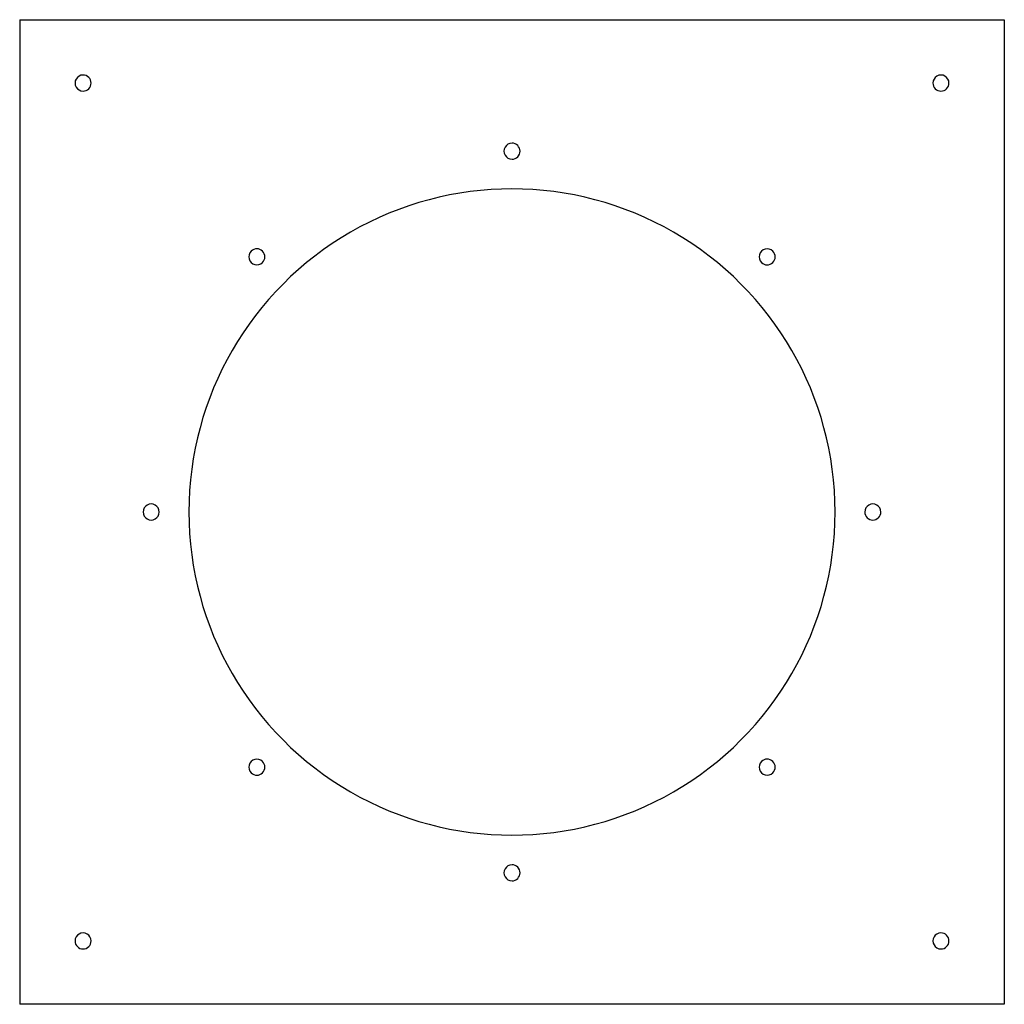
# Model space of a CAD drawing. Header units: millimetres. Extents: x -307 to 307, y -307 to 307.
import ezdxf

# ---------------------------------------------------------------- set-up
doc = ezdxf.new("R2010")
doc.units = ezdxf.units.MM
doc.layers.add('HIDDEN', color=7, linetype='Continuous')
doc.layers.add('THICK', color=7, linetype='Continuous')

msp = doc.modelspace()

# ---------------------------------------------------------------- linework, layer by layer
at = {"layer": 'HIDDEN'}
for p, q in [((-307, 307), (-307, 307)), ((307, 307), (307, 307)), ((-307, -307), (-307, -307)), ((307, -307), (307, -307))]:
    msp.add_line(p, q, dxfattribs=at)
at = {"layer": 'THICK'}
for p, q in [((-307, 307), (307, 307)), ((-307, 307), (-307, -307)), ((307, 307), (307, -307)), ((307, -307), (-307, -307))]:
    msp.add_line(p, q, dxfattribs=at)
for centre, radius, start, end in [((-267.5, 267.5), 5, 89.99998, 270.00002), ((-267.5, 267.5), 5, 270.00002, 89.99998), ((267.5, 267.5), 5, 0, 180.00002), ((267.5, 267.5), 5, 180.00002, 0), ((0, 225), 5, 89.99998, 270.00002), ((0, 225), 5, 270.00002, 89.99998), ((0, 0), 201.5, 0, 180.00002), ((-159.1, 159.1), 5, 134.99997, 315.00001), ((-159.1, 159.1), 5, 315.00001, 134.99997), ((159.1, 159.1), 5, 44.99999, 225.00003), ((159.1, 159.1), 5, 225.00003, 44.99999), ((-225, 0), 5, 0, 180.00002), ((-225, 0), 5, 179.99998, 0), ((0, 0), 201.5, 179.99998, 0), ((225, 0), 5, 0, 180.00002), ((225, 0), 5, 180.00002, 0), ((-159.1, -159.1), 5, 44.99999, 225.00003), ((-159.1, -159.1), 5, 225.00003, 44.99999), ((159.1, -159.1), 5, 134.99997, 315.00001), ((159.1, -159.1), 5, 315.00001, 134.99997), ((0, -225), 5, 89.99998, 270.00002), ((0, -225), 5, 270.00002, 89.99998), ((-267.5, -267.5), 5, 0, 180.00002), ((267.5, -267.5), 5, 89.99998, 270.00002), ((267.5, -267.5), 5, 270.00002, 89.99998), ((-267.5, -267.5), 5, 180.00002, 0)]:
    msp.add_arc(centre, radius, start, end, dxfattribs=at)

doc.saveas('drawing.dxf')
